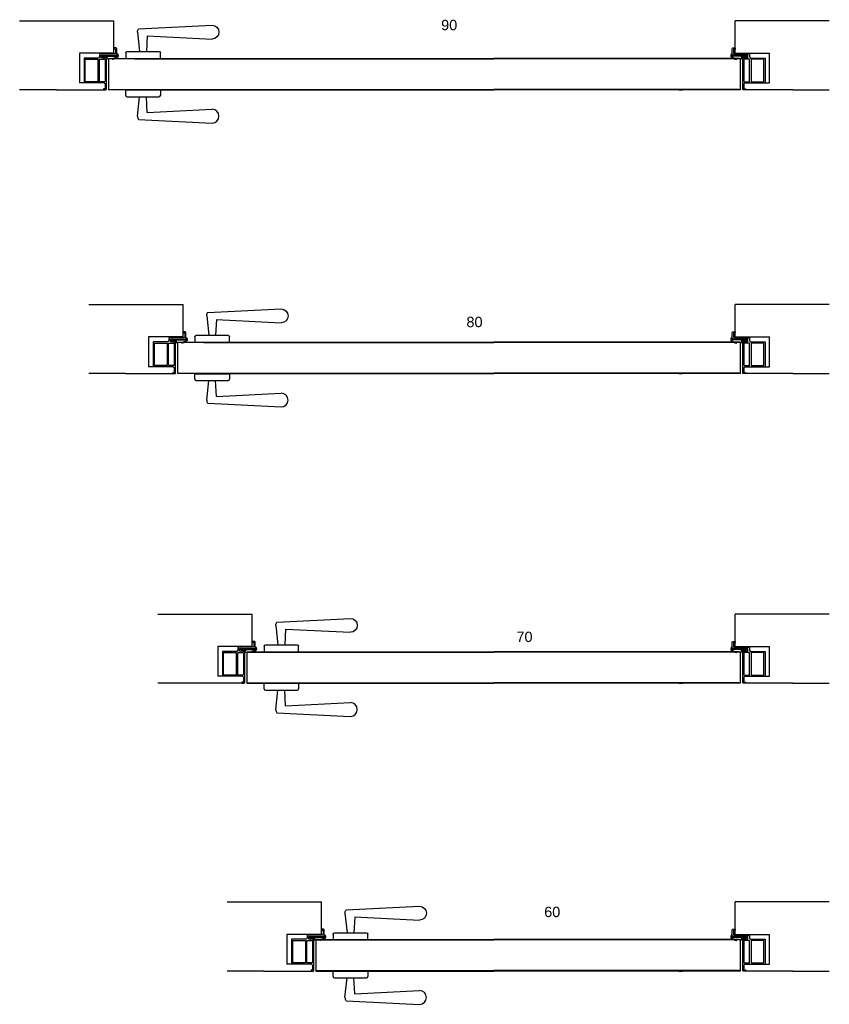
# Model space of a CAD drawing. Header units: millimetres. Extents: x -833 to 16580, y 400 to 6384.
# Tile 25 of 44: x 12296 to 13467, y 400 to 1823. Entities that reach past the tile are written whole.
import ezdxf

# ---------------------------------------------------------------- set-up
doc = ezdxf.new("R2010")
doc.units = ezdxf.units.MM
doc.linetypes.add('NASCOSTA', pattern=[9.525, 6.35, -3.175])
doc.layers.add('arancio', color=40, linetype='Continuous')
doc.layers.add('nero', color=7, linetype='Continuous')
doc.styles.get("Standard").update_dxf_attribs({"font": 'arial.ttf'})

# ---------------------------------------------------------------- blocks, each defined once
blk = doc.blocks.new('A$C099A2302')
at = {"layer": 'nero', "color": 7, "linetype": 'Continuous', "lineweight": 15}
for p, q in [((35.4, 45.4), (0, 45.4)), ((37.3, 44.9), (0, 44.9)), ((35.4, 45.4), (37.8, 45.4)), ((37.3, 3.9), (37.3, 45.4)), ((37.8, 0), (37.8, 45.4)), ((37.3, 0.5), (0, 0.5)), ((35.4, 0), (0, 0)), ((35.4, 0), (37.8, 0))]:
    blk.add_line(p, q, dxfattribs=at)
blk.add_arc((269, 1.7), 231.7, 179.4696, 180.4302, dxfattribs=at)
blk = doc.blocks.new('A$C39112CDF')
for p, q in [((0, 40.1), (0, 48.1)), ((0, 48.1), (50, 48.1)), ((50, 48.1), (50, 40.1)), ((2, 38.1), (48, 38.1)), ((17, 10), (20, 38.1)), ((31, 15.4), (30, 38.1))]:
    blk.add_line(p, q)
at = {"color": 7, "ltscale": 0.5}
for p, q in [((31, 15.4), (124.8, 20)), ((17, 10), (17, 10)), ((18.5, 5.3), (124.8, 0)), ((134.8, 10), (134.8, 10))]:
    blk.add_line(p, q, dxfattribs=at)
for centre, start, end in [((2, 40.1), 180, 270), ((48, 40.1), 270, 0)]:
    blk.add_arc(centre, 2, start, end)
for centre, radius, start, end in [((124.8, 10), 10, 0, 90), ((25, 10), 8, 180, 215.7572), ((124.8, 10), 10, 270, 0)]:
    blk.add_arc(centre, radius, start, end, dxfattribs=at)
blk = doc.blocks.new('A$C65DE4E38')
at = {"layer": 'nero'}
h = blk.add_hatch(dxfattribs=at)
h.set_pattern_fill('AR-CONC', color=1, scale=0.1)
h.set_pattern_definition([(50, (-5898.259, -1725.366), (18.218467, -1.59391), [1.905, -20.955]), (355, (-5898.259, -1725.366), (-3.52434, 19.105685), [1.524, -16.76406]), (100.45144, (-5896.74, -1725.499), (14.694125, 17.511775), [1.619, -17.809024]), (46.1842, (-5898.26, -1720.286), (27.1079, -4.20423), [2.8575, -31.4325]), (96.63556, (-5896, -1720.636), (23.74041, 24.74261), [2.4285, -26.71356]), (351.18415, (-5898.26, -1720.286), (23.74041, 24.74261), [2.286, -25.14597]), (21, (-5895.719, -1721.556), (15.16144, -10.22652), [1.905, -20.955]), (326, (-5895.719, -1721.556), (6.1802, 18.418797), [1.524, -16.764]), (71.45144, (-5894.455, -1722.408), (21.34164, 8.192277), [1.619, -17.808994]), (37.5, (-5898.259, -1725.366), (0.30886, 8.455504), [0, -16.5608, 0, -17.018, 0, -16.8275]), (7.5, (-5898.259, -1725.366), (6.681966, 10.018057), [0, -9.7028, 0, -16.1798, 0, -6.4135]), (327.5, (-5903.923, -1725.366), (13.5590595, -0.5728744), [0, -6.35, 0, -19.812, 0, -26.289]), (317.5, (-5906.463, -1725.366), (14.812918, 2.54265), [0, -8.255, 0, -13.1572, 0, -18.669])])
h.paths.add_polyline_path([(7.82, 0.34), (7.62, 2, 0.382205), (7.42, 2.17), (0.53, 2.33), (0.52, 2.07, 0.127104), (3.82, 0.49, -1), (3.72, 0, -0.128759), (0.16, 1.72, -0.226312), (0.02, 2.03, -0.099471), (0.18, 3.66, -0.490276), (0.74, 3.95), (0.54, 2.83), (8.1, 2.7), (11.15, 2.83, -1.000012), (11.18, 2.08), (10.5, 0.77, -0.945741), (10.24, 0.89), (10.24, 0.89), (10.69, 2.06), (9.81, 2.02), (9.13, 0.71, -0.94573), (8.87, 0.83), (8.87, 0.83), (9.31, 2), (8.14, 1.95), (8.37, 0.06), (8.18, 0.05, -0.382231)])
for p, q in [((0.53, 2.33), (0.52, 2.07)), ((7.42, 2.17), (0.53, 2.33)), ((0.74, 3.95), (0.54, 2.83)), ((0.54, 2.83), (8.1, 2.7)), ((7.82, 0.34), (7.62, 2)), ((8.1, 2.7), (11.15, 2.83)), ((9.31, 2), (8.14, 1.95)), ((8.14, 1.95), (8.37, 0.06)), ((8.37, 0.06), (8.18, 0.05)), ((8.87, 0.83), (9.31, 2)), ((9.81, 2.02), (9.13, 0.71)), ((10.69, 2.06), (9.81, 2.02)), ((10.24, 0.89), (10.69, 2.06)), ((11.18, 2.08), (10.5, 0.77))]:
    blk.add_line(p, q, dxfattribs=at)
for centre, radius, start, end in [((4.14, 2.46), 4.14, 163.1874, 185.9097), ((0.42, 2.02), 0.4, 178.61745, 229.61225), ((5.22, 7.66), 7.8, 229.62446, 258.9731), ((0.57, 3.59), 0.4, 65.69357, 170.16404), ((5.22, 7.66), 7.3, 229.99813, 258.97298), ((3.77, 0.25), 0.25, 258.97451, 78.97149), ((7.43, 1.97), 0.2, 8.89594, 92.56302), ((8.17, 0.4), 0.35, 188.90046, 272.55627), ((9, 0.78), 0.143, 159.32864, 332.55842), ((10.38, 0.84), 0.143, 159.33379, 332.55326), ((11.17, 2.46), 0.375, 272.55704, 92.5582)]:
    blk.add_arc(centre, radius, start, end, dxfattribs=at)
blk = doc.blocks.new('A$C3B977A25')
for p, q in [((8.5, 44.5), (8.5, 22.5)), ((50.5, 29), (50.5, 0)), ((14.5, 21), (14.5, 0)), ((16.3, 20), (48.7, 20)), ((16.3, 1.8), (16.3, 20)), ((48.7, 20), (48.7, 1.8)), ((48.7, 1.8), (16.3, 1.8))]:
    blk.add_line(p, q)
at = {"layer": 'nero'}
for p, q in [((0, 46.3), (0, 43.5)), ((0.2, 43.3), (1.5, 43.3)), ((9.5, 47.3), (1, 47.3)), ((1.7, 43.5), (1.3, 45.5)), ((1.3, 45.5), (7.5, 45.5)), ((7.5, 45.5), (8.5, 44.5)), ((10.5, 24.9), (10.5, 46.3)), ((59.5, 32.3), (14.3, 32.3)), ((14.3, 32.3), (14.3, 24.9)), ((50.5, 29), (52, 30.5)), ((52, 30.5), (59.2, 30.5)), ((59.2, 30.5), (58.8, 28.5)), ((60.5, 28.5), (60.5, 31.3)), ((8.5, 22.5), (13, 22.5)), ((14.3, 24.9), (10.5, 24.9)), ((13, 22.5), (14.5, 21)), ((59, 28.3), (60.3, 28.3)), ((47.2, 0), (47.5, 0.2)), ((47.5, 0.2), (47.7, 0)), ((14.5, 0), (47.2, 0)), ((47.7, 0), (50.5, 0))]:
    blk.add_line(p, q, dxfattribs=at)
blk.add_lwpolyline([(47.9, 30.5, -0.414214), (48.7, 29.7), (48.7, 22.9, -0.414214), (47.9, 22.2), (17, 22.2, -0.414214), (16.3, 22.9), (16.3, 29.7, -0.414214), (17, 30.5)], format="xyb", close=True, dxfattribs=at)
for centre, radius, start, end in [((1, 46.3), 1, 90, 180), ((0.2, 43.5), 0.2, 180, 270.0003), ((1.5, 43.5), 0.2, 270.0003, 12.8042), ((9.5, 46.3), 1, 0, 90), ((59, 28.5), 0.2, 167.1958, 270), ((59.5, 31.3), 1, 360, 90), ((60.3, 28.5), 0.2, 270, 0)]:
    blk.add_arc(centre, radius, start, end, dxfattribs=at)

msp = doc.modelspace()

# ---------------------------------------------------------------- linework, layer by layer
at = {"layer": 'arancio', "color": 3, "linetype": 'NASCOSTA', "ltscale": 0.3}
for p, q in [((12424.4, 1756.5), (12424.4, 1756.5)), ((12611.9, 1721.8), (12610.7, 1721.8)), ((13250.9, 1721.8), (13252.1, 1721.8)), ((12524.4, 1346.2), (12524.4, 1346.2)), ((12611.9, 1311.5), (12610.7, 1311.5)), ((13250.9, 1311.5), (13252.1, 1311.5))]:
    msp.add_line(p, q, dxfattribs=at)
at = {"layer": 'nero'}
for p, q in [((12296, 1821.8), (12432.4, 1821.8)), ((12432.4, 1774.8), (12432.4, 1821.8)), ((13466.7, 1821.8), (13330.4, 1821.8)), ((13330.4, 1774.8), (13330.4, 1821.8)), ((12432.4, 1774.8), (12382.4, 1774.8)), ((12382.4, 1774.8), (12382.4, 1731.8)), ((12421.7, 1768), (12414, 1768)), ((12462.1, 1766.7), (12981.4, 1766.7)), ((12466.5, 1767.2), (12981.4, 1767.2)), ((13336.8, 1767.2), (12981.4, 1767.2)), ((13336.5, 1766.7), (12981.4, 1766.7)), ((13330.4, 1774.8), (13380.4, 1774.8)), ((13380.4, 1731.8), (13380.4, 1774.8)), ((12389.1, 1731.8), (12382.4, 1731.8)), ((13373.7, 1731.8), (13380.4, 1731.8)), ((12349.1, 1721.8), (12296, 1721.8)), ((12349.1, 1721.8), (12417.4, 1721.8)), ((12462.1, 1722.3), (12981.4, 1722.3)), ((12462.1, 1721.8), (12981.4, 1721.8)), ((12613.5, 1721.8), (12608.5, 1721.8)), ((13336.5, 1722.3), (12981.4, 1722.3)), ((13336.8, 1721.8), (12981.4, 1721.8)), ((13249.2, 1721.8), (13254.2, 1721.8)), ((13345.4, 1722), (13345.4, 1721.8)), ((13413.7, 1721.8), (13345.4, 1721.8)), ((13413.7, 1721.8), (13466.7, 1721.8)), ((12396, 1411.5), (12532.4, 1411.5)), ((12532.4, 1364.5), (12532.4, 1411.5)), ((13466.7, 1411.5), (13330.4, 1411.5)), ((13330.4, 1364.5), (13330.4, 1411.5)), ((12532.4, 1364.5), (12482.4, 1364.5)), ((12482.4, 1364.5), (12482.4, 1321.5)), ((12521.7, 1357.7), (12514, 1357.7)), ((12562.1, 1356.9), (12981.4, 1356.9)), ((12562.1, 1356.4), (12981.4, 1356.4)), ((13336.8, 1356.9), (12981.4, 1356.9)), ((13336.5, 1356.4), (12981.4, 1356.4)), ((13330.4, 1364.5), (13380.4, 1364.5)), ((13380.4, 1321.5), (13380.4, 1364.5)), ((12449.1, 1311.5), (12396, 1311.5)), ((12449.1, 1311.5), (12517.4, 1311.5)), ((12489.1, 1321.5), (12482.4, 1321.5)), ((12562.1, 1312), (12981.4, 1312)), ((12562.1, 1311.5), (12981.4, 1311.5)), ((12613.5, 1311.5), (12608.5, 1311.5)), ((13336.5, 1312), (12981.4, 1312)), ((13336.8, 1311.5), (12981.4, 1311.5)), ((13249.2, 1311.5), (13254.2, 1311.5)), ((13345.4, 1311.7), (13345.4, 1311.5)), ((13413.7, 1311.5), (13345.4, 1311.5)), ((13373.7, 1321.5), (13380.4, 1321.5)), ((13413.7, 1311.5), (13466.7, 1311.5)), ((12496, 964), (12632.4, 964)), ((12632.4, 917), (12632.4, 964)), ((13466.7, 964), (13330.4, 964)), ((13330.4, 917), (13330.4, 964)), ((12632.4, 917), (12582.4, 917)), ((12582.4, 917), (12582.4, 874)), ((13330.4, 917), (13380.4, 917)), ((13380.4, 874), (13380.4, 917)), ((12621.7, 910.2), (12614, 910.2)), ((12624.4, 909.4), (12981.4, 909.4)), ((12624.4, 898.7), (12624.4, 898.7)), ((12624.9, 908.9), (12981.4, 908.9)), ((13336.8, 909.4), (12981.4, 909.4)), ((13336.5, 908.9), (12981.4, 908.9)), ((12589.1, 874), (12582.4, 874)), ((13373.7, 874), (13380.4, 874)), ((12619.6, 864), (12496, 864)), ((12624.4, 864), (12981.4, 864)), ((12624.9, 864.5), (12981.4, 864.5)), ((12713.5, 864), (12708.5, 864)), ((12711.9, 864), (12710.7, 864)), ((13336.5, 864.5), (12981.4, 864.5)), ((13336.8, 864), (12981.4, 864)), ((13249.2, 864), (13254.2, 864)), ((13250.9, 864), (13252.1, 864)), ((13345.4, 864.2), (13345.4, 864)), ((13413.7, 864), (13345.4, 864)), ((13413.7, 864), (13466.7, 864)), ((12596, 547.9), (12732.4, 547.9)), ((12732.4, 500.9), (12732.4, 547.9)), ((13466.7, 547.9), (13330.4, 547.9)), ((13330.4, 500.9), (13330.4, 547.9)), ((12732.4, 500.9), (12682.4, 500.9)), ((12682.4, 500.9), (12682.4, 457.9)), ((13330.4, 500.9), (13380.4, 500.9)), ((13380.4, 457.9), (13380.4, 500.9)), ((12721.7, 494.1), (12714, 494.1)), ((12724.4, 493.3), (12981.4, 493.3)), ((12724.9, 492.8), (12981.4, 492.8)), ((13336.8, 493.3), (12981.4, 493.3)), ((13336.5, 492.8), (12981.4, 492.8)), ((12724.4, 482.6), (12724.4, 482.6)), ((12689.1, 457.9), (12682.4, 457.9)), ((13373.7, 457.9), (13380.4, 457.9)), ((12649.1, 447.9), (12596, 447.9)), ((12649.1, 447.9), (12717.4, 447.9)), ((12724.4, 447.9), (12981.4, 447.9)), ((12724.9, 448.4), (12981.4, 448.4)), ((12813.5, 447.9), (12808.5, 447.9)), ((12811.9, 447.9), (12810.7, 447.9)), ((13336.5, 448.4), (12981.4, 448.4)), ((13336.8, 447.9), (12981.4, 447.9)), ((13249.2, 447.9), (13254.2, 447.9)), ((13250.9, 447.9), (13252.1, 447.9)), ((13345.4, 448.1), (13345.4, 447.9)), ((13413.7, 447.9), (13345.4, 447.9)), ((13413.7, 447.9), (13466.7, 447.9))]:
    msp.add_line(p, q, dxfattribs=at)

# ---------------------------------------------------------------- block references
at = {"xscale": -1, "rotation": 180}
for p in [(12449.4, 1815.3), (12549.4, 1405)]:
    msp.add_blockref('A$C39112CDF', p, dxfattribs=at)
at = {"extrusion": (0, 0, -1), "xscale": -1, "zscale": -1}
for p in [(-12449.4, 1673.7), (-12549.4, 1263.3)]:
    msp.add_blockref('A$C39112CDF', p, dxfattribs=at)
at = {"layer": 'nero', "rotation": 270}
for p in [(12389.1, 1782.3), (12489.1, 1372), (12589.1, 924.5), (12689.1, 508.4)]:
    msp.add_blockref('A$C3B977A25', p, dxfattribs=at)
at = {"layer": 'nero', "xscale": -1}
for name, p, rotation in [('A$C3B977A25', (13373.7, 1782.3), 90), ('A$C3B977A25', (13373.7, 1372), 90), ('A$C39112CDF', (12649.4, 957.6), 180), ('A$C3B977A25', (13373.7, 924.5), 90), ('A$C39112CDF', (12749.4, 541.4), 180), ('A$C3B977A25', (13373.7, 508.4), 90)]:
    msp.add_blockref(name, p, dxfattribs=dict(at, rotation=rotation))
at = {"layer": 'nero', "yscale": 2, "zscale": 2}
for p, xscale, rotation in [((12438.2, 1765.8), -2, 359.3419758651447), ((13324.5, 1765.8), 2, 0.6580241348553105), ((12538.2, 1355.5), -2, 359.3419758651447), ((13324.5, 1355.5), 2, 0.6580241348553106), ((12638.2, 908.1), -2, 359.3419758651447), ((13324.5, 908.1), 2, 0.6580241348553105), ((12738.2, 491.9), -2, 359.3419758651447), ((13324.5, 491.9), 2, 0.6580241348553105)]:
    msp.add_blockref('A$C65DE4E38', p, dxfattribs=dict(at, xscale=xscale, rotation=rotation))
at = {"layer": 'nero', "xscale": -1}
for p in [(12462.1, 1721.8), (12562.1, 1311.5), (12662.1, 864), (12762.1, 447.9)]:
    msp.add_blockref('A$C099A2302', p, dxfattribs=at)
at = {"layer": 'nero'}
for p in [(13300.6, 1721.8), (13300.6, 1311.5), (13300.6, 864), (13300.6, 447.9)]:
    msp.add_blockref('A$C099A2302', p, dxfattribs=at)
at = {"layer": 'nero', "extrusion": (0, 0, -1), "xscale": -1, "zscale": -1}
for p in [(-12649.4, 815.9), (-12749.4, 399.7)]:
    msp.add_blockref('A$C39112CDF', p, dxfattribs=at)

# ---------------------------------------------------------------- texts
at = {"layer": 'nero', "char_height": 15, "width": 96.113, "attachment_point": 1}
for s, insert in [('90', (12905.4, 1823)), ('80', (12942, 1393.7)), ('70', (13014.3, 938.5)), ('60', (13054.4, 540.8))]:
    msp.add_mtext(s, dxfattribs=dict(at, insert=insert))

doc.saveas('drawing.dxf')
